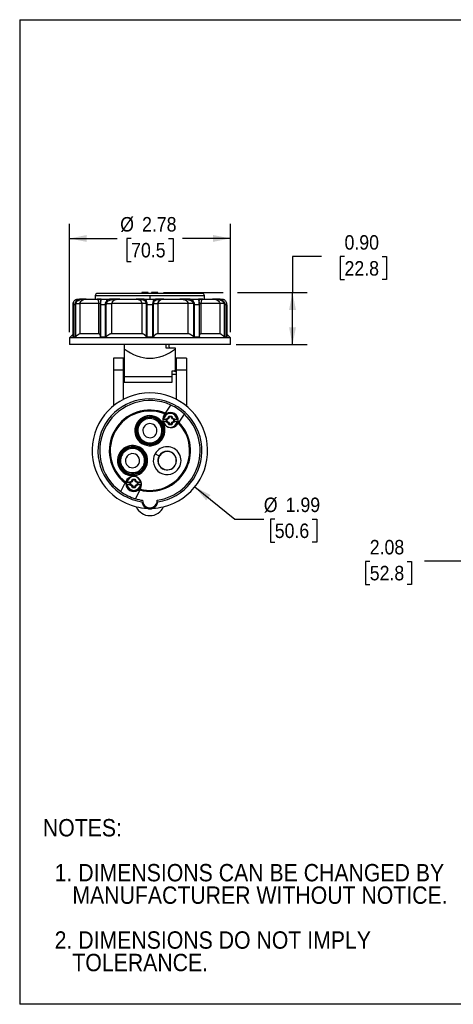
# Model space of a CAD drawing. Header units: inches. Extents: x 0 to 22, y 0 to 17.
# Tile 1 of 8: x 0 to 7.5, y 0 to 17. Entities that reach past the tile are written whole.
import ezdxf

# ---------------------------------------------------------------- set-up
doc = ezdxf.new("R2010")
doc.units = ezdxf.units.IN
doc.header["$LTSCALE"] = 2
doc.header["$MEASUREMENT"] = 0
doc.linetypes.add('SLD-Solid', pattern=[0])
doc.layers.add('DIMENSIONS', color=140, linetype='SLD-Solid', lineweight=25)
doc.layers.add('TEXT', color=140, linetype='SLD-Solid', lineweight=25)
doc.layers.add('SLD-DEFPOINTS', color=7, linetype='Continuous')
doc.styles.add('SLDTEXTSTYLE0', font='GOTHIC.TTF', dxfattribs={"width": 0.913})
doc.dimstyles.new('SLDDIMSTYLE0', dxfattribs={"dimtxt": 0.25, "dimasz": 0.3, "dimexe": 0, "dimexo": 0.0625, "dimgap": 0.0625, "dimtad": 0, "dimtih": 1, "dimtoh": 1, "dimrnd": 1e-09, "dimzin": 12, "dimdsep": 46, "dimtxsty": 'SLDTEXTSTYLE0', "dimsah": 1, "dimcen": 0.09, "dimadec": 0, "dimazin": 3, "dimtfac": 1, "dimtofl": 0, "dimtmove": 0, "dimatfit": 3, "dimfxl": 0, "dimfrac": 2, "dimtolj": 1, "dimtzin": 12, "dimarcsym": 0})
doc.dimstyles.new('SLDDIMSTYLE1', dxfattribs={"dimtxt": 0.25, "dimasz": 0.3, "dimexe": 0, "dimexo": 0.0625, "dimgap": 0.0625, "dimtad": 0, "dimtih": 1, "dimtoh": 1, "dimrnd": 1e-09, "dimzin": 12, "dimdsep": 46, "dimtxsty": 'SLDTEXTSTYLE0', "dimsah": 1, "dimcen": 0, "dimadec": 0, "dimazin": 3, "dimtfac": 1, "dimtofl": 0, "dimtmove": 0, "dimatfit": 3, "dimfxl": 0, "dimfrac": 2, "dimtolj": 1, "dimtzin": 12, "dimarcsym": 0})
doc.dimstyles.new('SLDDIMSTYLE2', dxfattribs={"dimtxt": 0.25, "dimasz": 0.3, "dimexe": 0, "dimexo": 0.0625, "dimgap": 0.0625, "dimtad": 0, "dimtih": 1, "dimtoh": 1, "dimrnd": 1e-09, "dimzin": 0, "dimdsep": 46, "dimtxsty": 'SLDTEXTSTYLE0', "dimsah": 1, "dimcen": 0.09, "dimadec": 0, "dimazin": 0, "dimtfac": 1, "dimtofl": 0, "dimtmove": 0, "dimatfit": 3, "dimfxl": 0, "dimfrac": 2, "dimtolj": 1, "dimtzin": 12, "dimarcsym": 0})

# ---------------------------------------------------------------- blocks, each defined once
blk = doc.blocks.new('Block2')
at = {"color": 7, "linetype": 'SLD-Solid', "lineweight": 18}
for p, q in [((22, 17), (0, 17)), ((0, 0), (0, 17)), ((22, 0), (0, 0))]:
    blk.add_line(p, q, dxfattribs=at)
blk = doc.blocks.new('SW_NOTE_0_3')
at = {"layer": 'TEXT', "color": 0, "char_height": 0.3, "attachment_point": 1, "style": 'SLDTEXTSTYLE0'}
for s, insert in [('NOTES:', (0, 0.383)), ('  1. DIMENSIONS CAN BE CHANGED BY     ', (0, -0.393)), ('     MANUFACTURER WITHOUT NOTICE.', (0, -0.781)), ('  2. DIMENSIONS DO NOT IMPLY ', (0, -1.556)), ('     TOLERANCE.', (0, -1.944))]:
    blk.add_mtext(s, dxfattribs=dict(at, insert=insert))
blk = doc.blocks.new('_D')
at = {"layer": 'DIMENSIONS'}
for p, q in [((0.857, 11.608), (0.857, 13.473)), ((3.632, 11.608), (3.632, 13.473)), ((0.857, 13.223), (1.682, 13.223)), ((1.921, 13.223), (1.845, 13.223)), ((1.845, 13.223), (1.845, 12.826)), ((2.568, 13.223), (2.644, 13.223)), ((2.644, 13.223), (2.644, 12.826)), ((3.632, 13.223), (2.807, 13.223)), ((1.845, 12.826), (1.921, 12.826)), ((2.644, 12.826), (2.568, 12.826))]:
    blk.add_line(p, q, dxfattribs=at)
for points in [[(0.857, 13.223), (1.157, 13.163), (1.157, 13.283)], [(3.632, 13.223), (3.332, 13.283), (3.332, 13.163)]]:
    blk.add_solid(points, dxfattribs=at)
at = {"layer": 'DIMENSIONS', "char_height": 0.25, "attachment_point": 1, "style": 'SLDTEXTSTYLE0'}
for s, insert in [('%%c', (1.733, 13.593)), ('2.78', (2.11, 13.593)), ('70.5', (1.921, 13.146))]:
    blk.add_mtext(s, dxfattribs=dict(at, insert=insert))
blk = doc.blocks.new('_D_1')
at = {"layer": 'DIMENSIONS'}
for p, q in [((3.02, 8.934), (3.709, 8.379)), ((3.709, 8.379), (4.209, 8.379)), ((4.398, 8.379), (4.322, 8.379)), ((4.322, 8.379), (4.322, 7.982)), ((5.044, 8.379), (5.121, 8.379)), ((5.121, 8.379), (5.121, 7.982)), ((4.322, 7.982), (4.398, 7.982)), ((5.121, 7.982), (5.044, 7.982))]:
    blk.add_line(p, q, dxfattribs=at)
blk.add_solid([(3.02, 8.934), (3.216, 8.699), (3.291, 8.793)], dxfattribs=at)
at = {"layer": 'DIMENSIONS', "char_height": 0.25, "attachment_point": 1, "style": 'SLDTEXTSTYLE0'}
for s, insert in [('%%c', (4.209, 8.749)), ('1.99', (4.586, 8.749)), ('50.6', (4.398, 8.301))]:
    blk.add_mtext(s, dxfattribs=dict(at, insert=insert))
blk = doc.blocks.new('_D_2')
at = {"layer": 'DIMENSIONS'}
for p, q in [((5.204, 12.912), (4.704, 12.912)), ((4.704, 12.912), (4.704, 12.288)), ((5.601, 12.91), (5.525, 12.91)), ((5.525, 12.91), (5.525, 12.513)), ((6.248, 12.91), (6.324, 12.91)), ((6.324, 12.91), (6.324, 12.513)), ((5.525, 12.513), (5.601, 12.513)), ((6.324, 12.513), (6.248, 12.513)), ((2.482, 12.288), (3.507, 12.288)), ((3.757, 12.288), (4.954, 12.288)), ((4.704, 11.39), (4.704, 12.288)), ((3.732, 11.39), (4.954, 11.39))]:
    blk.add_line(p, q, dxfattribs=at)
for points in [[(4.704, 12.288), (4.644, 11.988), (4.764, 11.988)], [(4.704, 11.39), (4.764, 11.69), (4.644, 11.69)]]:
    blk.add_solid(points, dxfattribs=at)
at = {"layer": 'DIMENSIONS', "char_height": 0.25, "attachment_point": 1, "style": 'SLDTEXTSTYLE0'}
for s, insert in [('0.90', (5.601, 13.28)), ('22.8', (5.601, 12.832))]:
    blk.add_mtext(s, dxfattribs=dict(at, insert=insert))
blk = doc.blocks.new('_D_5')
at = {"layer": 'DIMENSIONS'}
for p, q in [((7.619, 11.29), (7.619, 7.4)), ((9.696, 8.464), (9.696, 7.4)), ((6.036, 7.648), (5.96, 7.648)), ((5.96, 7.648), (5.96, 7.251)), ((6.682, 7.648), (6.758, 7.648)), ((6.758, 7.648), (6.758, 7.251)), ((7.619, 7.65), (6.978, 7.65)), ((9.696, 7.65), (7.619, 7.65)), ((5.96, 7.251), (6.036, 7.251)), ((6.758, 7.251), (6.682, 7.251))]:
    blk.add_line(p, q, dxfattribs=at)
for points in [[(7.619, 7.65), (7.919, 7.59), (7.919, 7.71)], [(9.696, 7.65), (9.396, 7.71), (9.396, 7.59)]]:
    blk.add_solid(points, dxfattribs=at)
at = {"layer": 'DIMENSIONS', "char_height": 0.25, "attachment_point": 1, "style": 'SLDTEXTSTYLE0'}
for s, insert in [('2.08', (6.036, 8.018)), ('52.8', (6.036, 7.57))]:
    blk.add_mtext(s, dxfattribs=dict(at, insert=insert))

msp = doc.modelspace()

# ---------------------------------------------------------------- linework, layer by layer
at = {"color": 7, "linetype": 'SLD-Solid'}
for p, q in [((0, 17), (0, 0)), ((0, 17), (22, 17)), ((22, 0), (0, 0))]:
    msp.add_line(p, q, dxfattribs=at)
for p, q in [((1.343, 12.276), (3.146, 12.276)), ((2.107, 12.288), (2.107, 12.276)), ((2.215, 12.288), (2.107, 12.288)), ((2.215, 12.276), (2.215, 12.288)), ((2.274, 12.288), (2.274, 12.276)), ((2.382, 12.288), (2.274, 12.288)), ((2.382, 12.276), (2.382, 12.288)), ((0.922, 12.103), (0.92, 12.079)), ((0.92, 12.079), (0.92, 11.518)), ((0.949, 12.079), (0.92, 12.079)), ((0.92, 11.518), (0.92, 12.079)), ((0.949, 12.079), (0.949, 11.518)), ((0.965, 11.528), (0.965, 12.079)), ((0.996, 12.177), (1.071, 12.177)), ((1.359, 12.099), (1.041, 12.099)), ((1.041, 11.577), (1.041, 12.099)), ((1.163, 12.177), (1.334, 12.177)), ((1.304, 12.236), (1.304, 12.177)), ((1.304, 12.236), (2.245, 12.236)), ((1.334, 12.177), (1.339, 12.174)), ((1.344, 12.177), (1.339, 12.176)), ((1.359, 12.099), (1.359, 11.577)), ((1.39, 12.1), (1.39, 12.079)), ((1.39, 12.079), (1.39, 11.525)), ((1.473, 12.079), (1.397, 12.079)), ((1.397, 11.518), (1.397, 12.079)), ((1.398, 12.177), (1.594, 12.177)), ((1.473, 12.079), (1.473, 11.518)), ((1.493, 11.528), (1.493, 12.079)), ((1.589, 11.577), (1.589, 12.099)), ((2.103, 12.099), (1.589, 12.099)), ((1.726, 12.177), (2.002, 12.177)), ((2.103, 12.099), (2.103, 11.577)), ((2.123, 12.177), (2.366, 12.177)), ((2.181, 12.079), (2.181, 11.528)), ((2.198, 11.518), (2.198, 12.079)), ((2.292, 12.079), (2.198, 12.079)), ((2.245, 12.236), (2.245, 12.177)), ((2.245, 12.236), (3.186, 12.236)), ((2.292, 12.079), (2.292, 11.518)), ((2.309, 11.528), (2.309, 12.079)), ((2.387, 11.577), (2.387, 12.099)), ((2.9, 12.099), (2.387, 12.099)), ((2.487, 12.177), (2.763, 12.177)), ((2.895, 12.177), (3.092, 12.177)), ((2.9, 12.099), (2.9, 11.577)), ((2.996, 12.079), (2.996, 11.528)), ((3.092, 12.079), (3.016, 12.079)), ((3.016, 11.518), (3.016, 12.079)), ((3.092, 12.079), (3.092, 11.518)), ((3.1, 12.079), (3.099, 12.1)), ((3.1, 11.525), (3.1, 12.079)), ((3.13, 11.577), (3.13, 12.099)), ((3.448, 12.099), (3.13, 12.099)), ((3.15, 12.176), (3.145, 12.177)), ((3.15, 12.174), (3.156, 12.177)), ((3.156, 12.177), (3.326, 12.177)), ((3.186, 12.177), (3.186, 12.236)), ((3.418, 12.177), (3.494, 12.177)), ((3.448, 12.099), (3.448, 11.577)), ((3.524, 12.079), (3.524, 11.528)), ((3.569, 12.079), (3.54, 12.079)), ((3.54, 11.518), (3.54, 12.079)), ((3.569, 12.079), (3.567, 12.102)), ((3.569, 12.079), (3.569, 11.518)), ((3.57, 11.518), (3.57, 12.079)), ((0.92, 11.571), (0.857, 11.508)), ((1.359, 11.577), (1.041, 11.577)), ((2.103, 11.577), (1.589, 11.577)), ((2.9, 11.577), (2.387, 11.577)), ((3.448, 11.577), (3.13, 11.577)), ((3.632, 11.508), (3.57, 11.571)), ((0.857, 11.508), (0.857, 11.39)), ((3.632, 11.508), (0.857, 11.508)), ((0.92, 11.519), (0.92, 11.518)), ((0.949, 11.518), (0.92, 11.518)), ((1.473, 11.518), (1.397, 11.518)), ((2.292, 11.518), (2.198, 11.518)), ((3.092, 11.518), (3.016, 11.518)), ((3.569, 11.518), (3.54, 11.518)), ((3.632, 11.39), (3.632, 11.508)), ((3.632, 11.39), (0.857, 11.39)), ((1.802, 11.39), (1.802, 11.319)), ((1.802, 11.319), (1.802, 10.842)), ((2.525, 11.331), (2.525, 11.39)), ((2.688, 11.331), (2.525, 11.331)), ((2.573, 11.39), (2.573, 11.37)), ((2.573, 11.37), (2.579, 11.331)), ((2.688, 11.319), (2.688, 11.331)), ((2.688, 10.919), (2.688, 11.319)), ((1.792, 11.154), (1.615, 11.154)), ((1.615, 11.154), (1.615, 10.957)), ((1.792, 10.957), (1.792, 11.154)), ((2.875, 11.154), (2.697, 11.154)), ((2.697, 11.154), (2.697, 10.957)), ((2.875, 11.154), (2.875, 10.957)), ((1.615, 10.957), (1.792, 10.957)), ((1.615, 10.957), (1.615, 10.331)), ((1.802, 11.036), (1.792, 11.036)), ((1.792, 10.446), (1.792, 10.957)), ((2.628, 10.936), (2.656, 10.936)), ((2.628, 10.842), (2.628, 10.936)), ((2.688, 10.919), (2.656, 10.936)), ((2.697, 11.036), (2.688, 11.036)), ((2.697, 10.957), (2.875, 10.957)), ((2.697, 10.957), (2.697, 10.446)), ((2.875, 10.957), (2.875, 10.331)), ((1.792, 10.878), (1.802, 10.878)), ((1.802, 10.842), (2.628, 10.842)), ((1.802, 10.842), (1.802, 10.74)), ((1.802, 10.74), (2.628, 10.74)), ((2.628, 10.878), (2.697, 10.878)), ((2.628, 10.74), (2.628, 10.842)), ((2.506, 10.196), (2.513, 10.207)), ((2.513, 10.207), (2.607, 10.346)), ((2.479, 10.101), (2.522, 10.101)), ((2.522, 10.062), (2.479, 10.062)), ((2.492, 10.176), (2.504, 10.193)), ((2.504, 10.193), (2.506, 10.196)), ((2.522, 10.105), (2.557, 10.122)), ((2.522, 10.101), (2.522, 10.105)), ((2.522, 10.105), (2.528, 10.101)), ((2.528, 10.101), (2.522, 10.101)), ((2.522, 10.058), (2.522, 10.062)), ((2.522, 10.058), (2.528, 10.062)), ((2.522, 10.062), (2.528, 10.062)), ((2.557, 10.041), (2.522, 10.058)), ((2.533, 10.101), (2.528, 10.101)), ((2.528, 10.062), (2.533, 10.062)), ((2.53, 10.1), (2.533, 10.101)), ((2.53, 10.1), (2.537, 10.096)), ((2.53, 10.063), (2.53, 10.1)), ((2.53, 10.063), (2.537, 10.067)), ((2.533, 10.062), (2.53, 10.063)), ((2.568, 10.11), (2.537, 10.096)), ((2.537, 10.096), (2.537, 10.067)), ((2.537, 10.067), (2.568, 10.053)), ((2.557, 10.122), (2.573, 10.157)), ((2.557, 10.122), (2.568, 10.11)), ((2.557, 10.041), (2.568, 10.053)), ((2.573, 10.006), (2.557, 10.041)), ((2.583, 10.142), (2.568, 10.11)), ((2.568, 10.053), (2.583, 10.021)), ((2.573, 10.157), (2.621, 10.157)), ((2.573, 10.157), (2.583, 10.142)), ((2.611, 10.142), (2.583, 10.142)), ((2.621, 10.157), (2.611, 10.142)), ((2.626, 10.11), (2.611, 10.142)), ((2.611, 10.021), (2.626, 10.053)), ((2.621, 10.157), (2.637, 10.122)), ((2.637, 10.041), (2.621, 10.006)), ((2.637, 10.122), (2.626, 10.11)), ((2.657, 10.096), (2.626, 10.11)), ((2.626, 10.053), (2.657, 10.067)), ((2.637, 10.041), (2.626, 10.053)), ((2.637, 10.122), (2.672, 10.105)), ((2.672, 10.058), (2.637, 10.041)), ((2.663, 10.1), (2.657, 10.096)), ((2.657, 10.067), (2.657, 10.096)), ((2.663, 10.063), (2.657, 10.067)), ((2.661, 10.101), (2.663, 10.1)), ((2.666, 10.101), (2.661, 10.101)), ((2.663, 10.063), (2.661, 10.062)), ((2.661, 10.062), (2.666, 10.062)), ((2.663, 10.1), (2.663, 10.063)), ((2.672, 10.105), (2.666, 10.101)), ((2.672, 10.101), (2.666, 10.101)), ((2.672, 10.058), (2.666, 10.062)), ((2.666, 10.062), (2.672, 10.062)), ((2.672, 10.105), (2.672, 10.101)), ((2.672, 10.101), (2.714, 10.101)), ((2.714, 10.062), (2.672, 10.062)), ((2.672, 10.062), (2.672, 10.058)), ((2.735, 10.037), (2.724, 10.02)), ((2.726, 10.101), (2.73, 10.101)), ((2.73, 10.062), (2.726, 10.062)), ((2.737, 10.04), (2.735, 10.037)), ((2.744, 10.05), (2.737, 10.04)), ((2.838, 10.19), (2.744, 10.05)), ((2.573, 10.006), (2.583, 10.021)), ((2.621, 10.006), (2.573, 10.006)), ((2.583, 10.021), (2.611, 10.021)), ((2.621, 10.006), (2.611, 10.021)), ((2.049, 9.764), (2.059, 9.771)), ((2.425, 9.8), (2.442, 9.79)), ((2.47, 9.774), (2.453, 9.784)), ((2.335, 9.507), (2.403, 9.468)), ((2.127, 9.283), (2.144, 9.273)), ((2.165, 9.288), (2.154, 9.293)), ((2.171, 9.257), (2.154, 9.267)), ((2.683, 9.306), (2.68, 9.308)), ((1.818, 9.003), (1.823, 9.015)), ((1.823, 9.015), (1.825, 9.018)), ((1.825, 9.018), (1.834, 9.037)), ((1.836, 9.013), (1.839, 9.013)), ((1.851, 9.013), (1.893, 9.013)), ((1.893, 9.017), (1.928, 9.033)), ((1.893, 9.013), (1.893, 9.017)), ((1.893, 9.017), (1.9, 9.013)), ((1.9, 9.013), (1.893, 9.013)), ((1.905, 9.013), (1.9, 9.013)), ((1.902, 9.011), (1.905, 9.013)), ((1.902, 9.011), (1.908, 9.007)), ((1.902, 8.975), (1.902, 9.011)), ((1.94, 9.022), (1.908, 9.007)), ((1.928, 9.033), (1.945, 9.068)), ((1.928, 9.033), (1.94, 9.022)), ((1.954, 9.053), (1.94, 9.022)), ((1.945, 9.068), (1.992, 9.068)), ((1.945, 9.068), (1.954, 9.053)), ((1.983, 9.053), (1.954, 9.053)), ((1.992, 9.068), (1.983, 9.053)), ((1.997, 9.022), (1.983, 9.053)), ((1.992, 9.068), (2.009, 9.033)), ((2.009, 9.033), (1.997, 9.022)), ((2.029, 9.007), (1.997, 9.022)), ((2.009, 9.033), (2.044, 9.017)), ((2.035, 9.011), (2.029, 9.007)), ((2.032, 9.013), (2.035, 9.011)), ((2.037, 9.013), (2.032, 9.013)), ((2.035, 9.011), (2.035, 8.975)), ((2.044, 9.017), (2.037, 9.013)), ((2.044, 9.013), (2.037, 9.013)), ((2.044, 9.017), (2.044, 9.013)), ((2.044, 9.013), (2.086, 9.013)), ((1.744, 8.852), (1.818, 9.003)), ((1.839, 8.973), (1.836, 8.973)), ((1.893, 8.973), (1.851, 8.973)), ((1.893, 8.969), (1.893, 8.973)), ((1.893, 8.969), (1.9, 8.973)), ((1.893, 8.973), (1.9, 8.973)), ((1.928, 8.953), (1.893, 8.969)), ((1.9, 8.973), (1.905, 8.973)), ((1.902, 8.975), (1.908, 8.979)), ((1.905, 8.973), (1.902, 8.975)), ((1.908, 9.007), (1.908, 8.979)), ((1.908, 8.979), (1.94, 8.964)), ((1.928, 8.953), (1.94, 8.964)), ((1.945, 8.918), (1.928, 8.953)), ((1.94, 8.964), (1.954, 8.933)), ((1.945, 8.918), (1.954, 8.933)), ((1.992, 8.918), (1.945, 8.918)), ((1.954, 8.933), (1.983, 8.933)), ((1.968, 8.855), (1.968, 8.862)), ((1.983, 8.933), (1.997, 8.964)), ((1.992, 8.918), (1.983, 8.933)), ((2.009, 8.953), (1.992, 8.918)), ((2.069, 8.881), (1.996, 8.73)), ((1.997, 8.964), (2.029, 8.979)), ((2.009, 8.953), (1.997, 8.964)), ((2.044, 8.969), (2.009, 8.953)), ((2.029, 8.979), (2.029, 9.007)), ((2.035, 8.975), (2.029, 8.979)), ((2.035, 8.975), (2.032, 8.973)), ((2.032, 8.973), (2.037, 8.973)), ((2.044, 8.969), (2.037, 8.973)), ((2.037, 8.973), (2.044, 8.973)), ((2.086, 8.973), (2.044, 8.973)), ((2.044, 8.973), (2.044, 8.969)), ((2.075, 8.892), (2.069, 8.881)), ((2.076, 8.895), (2.075, 8.892)), ((2.085, 8.914), (2.076, 8.895)), ((2.101, 8.973), (2.098, 8.973))]:
    msp.add_line(p, q)
for centre, radius, start, end in [((1.343, 12.236), 0.0394, 90, 180), ((3.146, 12.236), 0.0394, 0, 90), ((2.245, 9.559), 0.996, 283.6321, 256.3679), ((2.245, 9.559), 0.896, 278.7631, 261.2369), ((2.245, 9.559), 0.866, 65.2861, 234.7139), ((2.245, 9.559), 0.701, 67.5041, 232.4959), ((2.245, 9.559), 0.685, 67.7723, 232.2277), ((2.597, 10.081), 0.131, 8.6547, 169.2557), ((2.597, 10.081), 0.119, 9.5176, 170.4824), ((2.597, 10.081), 0.138, 90, 147.6782), ((2.597, 10.081), 0.138, 324.3218, 90), ((2.245, 9.559), 0.866, 46.7139, 65.2861), ((2.245, 9.904), 0.26, 35.6447, 330), ((2.245, 9.904), 0.24, 35.6447, 215.6447), ((2.245, 9.904), 0.228, 35.6447, 215.6447), ((2.245, 9.904), 0.208, 35.6447, 330), ((2.245, 9.559), 0.701, 255.5041, 44.4959), ((2.245, 9.559), 0.685, 255.7723, 44.2277), ((2.245, 9.559), 0.866, 278.3563, 46.7139), ((2.245, 9.904), 0.228, 330, 35.6447), ((2.245, 9.904), 0.24, 330, 35.6447), ((2.245, 9.904), 0.26, 330, 35.6447), ((2.608, 10.098), 0.14, 146, 326), ((2.597, 10.081), 0.119, 189.5176, 350.4824), ((2.597, 10.081), 0.131, 302.7443, 351.3453), ((2.597, 10.081), 0.134, 351.5638, 8.4362), ((2.245, 9.904), 0.122, 35.6447, 215.6447), ((2.245, 9.904), 0.122, 215.6447, 35.6447), ((2.245, 9.904), 0.208, 330, 35.6447), ((2.245, 9.904), 0.24, 215.6447, 330), ((2.245, 9.904), 0.228, 215.6447, 330), ((1.946, 9.387), 0.26, 330, 155.6447), ((1.946, 9.387), 0.24, 335.6447, 155.6447), ((1.946, 9.387), 0.228, 335.6447, 155.6447), ((1.946, 9.387), 0.208, 330, 155.6447), ((2.543, 9.387), 0.24, 330, 150), ((2.543, 9.387), 0.158, 330, 180), ((2.543, 9.387), 0.161, 330, 150), ((1.946, 9.387), 0.26, 155.6447, 330), ((1.946, 9.387), 0.24, 155.6447, 330), ((1.946, 9.387), 0.228, 155.6447, 330), ((1.946, 9.387), 0.208, 155.6447, 330), ((1.946, 9.387), 0.122, 155.6447, 335.6447), ((1.946, 9.387), 0.122, 335.6447, 155.6447), ((2.543, 9.387), 0.24, 150, 330), ((2.543, 9.387), 0.161, 150, 330), ((2.543, 9.387), 0.158, 180, 330), ((1.946, 9.387), 0.228, 330, 335.6447), ((1.946, 9.387), 0.24, 330, 335.6447), ((1.968, 8.993), 0.138, 152.3218, 270), ((1.96, 8.975), 0.14, 334, 154), ((1.968, 8.993), 0.134, 171.5638, 188.4362), ((1.968, 8.993), 0.131, 130.7443, 171.3453), ((1.968, 8.993), 0.119, 9.5176, 170.4824), ((2.245, 9.559), 0.866, 234.7139, 253.2861), ((1.968, 8.993), 0.131, 188.6547, 270), ((1.968, 8.993), 0.119, 189.5176, 350.4824), ((1.968, 8.993), 0.131, 270, 351.3453), ((1.968, 8.993), 0.138, 270, 335.6782), ((2.245, 9.559), 0.866, 253.2861, 261.6437), ((2.245, 8.697), 0.126, 177.6079, 2.3921), ((2.245, 9.559), 0.996, 256.3679, 267.1675), ((2.245, 8.693), 0.256, 203.4558, 336.5442), ((2.245, 8.693), 0.138, 249.0713, 290.9287), ((2.245, 9.559), 0.996, 272.8325, 283.6321)]:
    msp.add_arc(centre, radius, start, end)
msp.add_ellipse((2.245, 12.785), major_axis=(0, 1.629), ratio=0.624869, start_param=2.691329, end_param=3.591856)
for points, knots in [([(0.92, 12.079), (0.92, 12.079), (0.919, 12.079), (0.92, 12.079), (0.92, 12.079)], [0, 0, 0, 0, 0.023314, 1, 1, 1, 1]), ([(0.922, 12.103), (0.922, 12.103), (0.922, 12.103), (0.922, 12.103), (0.923, 12.103)], [0, 0, 0, 0, 0.017167, 1, 1, 1, 1]), ([(0.923, 12.103), (0.926, 12.119), (0.939, 12.147), (0.971, 12.175), (0.989, 12.177), (0.996, 12.177)], [-3.433497, -3.433497, -3.433497, -3.433497, -2.452498, -1.471499, 0, 0, 0, 0]), ([(0.949, 12.079), (0.95, 12.079), (0.954, 12.079), (0.961, 12.079), (0.965, 12.079)], [0, 0, 0, 0, 0.428571, 1, 1, 1, 1]), ([(1.071, 12.177), (1.054, 12.177), (1.021, 12.175), (0.974, 12.147), (0.957, 12.119), (0.953, 12.103)], [0, 0, 0, 0, 1.471499, 2.452498, 3.433497, 3.433497, 3.433497, 3.433497]), ([(0.953, 12.103), (0.954, 12.103), (0.958, 12.101), (0.965, 12.099), (0.968, 12.099)], [0, 0, 0, 0, 0.571429, 1, 1, 1, 1]), ([(0.968, 12.099), (0.971, 12.111), (0.983, 12.134), (1.018, 12.159), (1.045, 12.165), (1.06, 12.168)], [0, 0, 0, 0, 0.980999, 1.961998, 3.433497, 3.433497, 3.433497, 3.433497]), ([(0.968, 12.099), (0.986, 12.099), (1.016, 12.099), (1.036, 12.099), (1.041, 12.099)], [0, 0, 0, 0, 0.5491585, 0.9610274, 0.9610274, 0.9610274, 0.9610274]), ([(1.041, 12.099), (1.041, 12.112), (1.051, 12.138), (1.094, 12.169), (1.136, 12.177), (1.163, 12.177)], [-7.772723, -7.772723, -7.772723, -7.772723, -5.551945, -3.331167, 0, 0, 0, 0]), ([(1.06, 12.168), (1.094, 12.173), (1.128, 12.177), (1.163, 12.177), (1.163, 12.177), (1.163, 12.177)], [-0.004837, -0.004837, -0.004837, -0.004837, 3.391203, 3.391203, 3.39604, 3.39604, 3.39604, 3.39604]), ([(1.06, 12.168), (1.061, 12.17), (1.064, 12.175), (1.068, 12.177), (1.071, 12.177)], [0, 0, 0, 0, 0.428571, 1, 1, 1, 1]), ([(1.145, 12.177), (1.135, 12.177), (1.111, 12.177), (1.085, 12.177), (1.071, 12.177)], [0, 0, 0, 0, 0.451257, 1, 1, 1, 1]), ([(1.334, 12.177), (1.334, 12.177), (1.334, 12.177), (1.35, 12.177), (1.369, 12.173), (1.382, 12.168)], [-3.401708, -3.401708, -3.401708, -3.401708, -3.396039, -3.396039, 0, 0, 0, 0]), ([(1.339, 12.174), (1.341, 12.174), (1.345, 12.172), (1.351, 12.161), (1.355, 12.146), (1.357, 12.131), (1.359, 12.115), (1.359, 12.104), (1.359, 12.099)], [0, 0, 0, 0, 0.175776, 0.474726, 0.628619, 0.764444, 0.88624, 1, 1, 1, 1]), ([(1.391, 12.099), (1.391, 12.099), (1.391, 12.099), (1.386, 12.099), (1.376, 12.099), (1.365, 12.099), (1.359, 12.099)], [0, 0, 0, 0, 0.059849, 0.373233, 0.686616, 1, 1, 1, 1]), ([(1.382, 12.168), (1.385, 12.166), (1.39, 12.162), (1.393, 12.155), (1.392, 12.146), (1.392, 12.144)], [0, 0, 0, 0, 0.447296, 0.8938756, 1, 1, 1, 1]), ([(1.392, 12.144), (1.392, 12.139), (1.392, 12.131), (1.391, 12.114), (1.39, 12.104), (1.39, 12.099)], [0, 0, 0, 0, 0.427645, 0.713016, 1, 1, 1, 1]), ([(1.39, 12.099), (1.39, 12.099), (1.39, 12.1), (1.39, 12.1), (1.391, 12.1)], [0, 0, 0, 0, 0.7816501, 1, 1, 1, 1]), ([(1.39, 12.079), (1.39, 12.079), (1.39, 12.079), (1.39, 12.079), (1.39, 12.079)], [0, 0, 0, 0, 0.530865, 1, 1, 1, 1]), ([(1.39, 12.079), (1.39, 12.079), (1.391, 12.079), (1.393, 12.079), (1.396, 12.079), (1.397, 12.079)], [0, 0, 0, 0, 0.256674, 0.628337, 1, 1, 1, 1]), ([(1.391, 12.1), (1.391, 12.101), (1.391, 12.102), (1.394, 12.103), (1.397, 12.103), (1.398, 12.103)], [0, 0, 0, 0, 0.264859, 0.632298, 1, 1, 1, 1]), ([(1.398, 12.103), (1.399, 12.119), (1.403, 12.147), (1.408, 12.175), (1.403, 12.177), (1.398, 12.177)], [-3.433497, -3.433497, -3.433497, -3.433497, -2.452498, -1.471499, 0, 0, 0, 0]), ([(1.473, 12.079), (1.476, 12.079), (1.483, 12.079), (1.49, 12.079), (1.493, 12.079)], [0, 0, 0, 0, 0.428571, 1, 1, 1, 1]), ([(1.594, 12.177), (1.574, 12.177), (1.538, 12.175), (1.495, 12.147), (1.48, 12.119), (1.476, 12.103)], [0, 0, 0, 0, 1.471499, 2.452498, 3.433497, 3.433497, 3.433497, 3.433497]), ([(1.476, 12.103), (1.479, 12.103), (1.486, 12.101), (1.493, 12.099), (1.496, 12.099)], [0, 0, 0, 0, 0.571429, 1, 1, 1, 1]), ([(1.496, 12.099), (1.498, 12.111), (1.51, 12.134), (1.544, 12.159), (1.575, 12.165), (1.593, 12.168)], [0, 0, 0, 0, 0.980999, 1.961998, 3.433497, 3.433497, 3.433497, 3.433497]), ([(1.496, 12.099), (1.512, 12.099), (1.545, 12.099), (1.577, 12.099), (1.589, 12.099)], [0, 0, 0, 0, 0.5491585, 0.9610274, 0.9610274, 0.9610274, 0.9610274]), ([(1.589, 12.099), (1.589, 12.112), (1.599, 12.138), (1.647, 12.169), (1.696, 12.177), (1.726, 12.177)], [-7.772316, -7.772316, -7.772316, -7.772316, -5.551654, -3.330992, 0, 0, 0, 0]), ([(1.593, 12.168), (1.593, 12.17), (1.594, 12.175), (1.594, 12.177), (1.594, 12.177)], [0, 0, 0, 0, 0.428571, 1, 1, 1, 1]), ([(1.593, 12.168), (1.635, 12.173), (1.681, 12.177), (1.726, 12.177), (1.726, 12.177), (1.726, 12.177)], [-0.002233, -0.002233, -0.002233, -0.002233, 3.393807, 3.393807, 3.39604, 3.39604, 3.39604, 3.39604]), ([(1.726, 12.177), (1.726, 12.177), (1.726, 12.177), (1.726, 12.177), (1.726, 12.177), (1.726, 12.177), (1.725, 12.177), (1.725, 12.177), (1.725, 12.177), (1.723, 12.177), (1.721, 12.177), (1.716, 12.177), (1.707, 12.177), (1.688, 12.177), (1.649, 12.177), (1.617, 12.177), (1.594, 12.177)], [0, 0, 0, 0, 0.000488, 0.000488, 0.000977, 0.000977, 0.001953, 0.003906, 0.007812, 0.015625, 0.03125, 0.0625, 0.125, 0.25, 0.5, 1, 1, 1, 1]), ([(2.002, 12.177), (2.002, 12.177), (2.002, 12.177), (2.04, 12.178), (2.08, 12.173), (2.114, 12.168)], [-3.401741, -3.401741, -3.401741, -3.401741, -3.39604, -3.39604, 0, 0, 0, 0]), ([(2.002, 12.177), (2.032, 12.177), (2.067, 12.167), (2.097, 12.131), (2.103, 12.112), (2.103, 12.099)], [18.502111, 18.502111, 18.502111, 18.502111, 22.943805, 24.054229, 26.275076, 26.275076, 26.275076, 26.275076]), ([(2.123, 12.177), (2.101, 12.177), (2.069, 12.177), (2.03, 12.177), (2.015, 12.177), (2.009, 12.177)], [0, 0, 0, 0, 0.593065, 0.854619, 1, 1, 1, 1]), ([(2.18, 12.099), (2.172, 12.099), (2.161, 12.099), (2.134, 12.099), (2.119, 12.099), (2.103, 12.099)], [0, 0, 0, 0, 0.5, 0.5, 1, 1, 1, 1]), ([(2.114, 12.168), (2.129, 12.165), (2.151, 12.159), (2.172, 12.134), (2.178, 12.111), (2.18, 12.099)], [-3.433497, -3.433497, -3.433497, -3.433497, -1.961998, -0.980999, 0, 0, 0, 0]), ([(2.196, 12.103), (2.195, 12.119), (2.188, 12.147), (2.164, 12.175), (2.139, 12.177), (2.123, 12.177)], [-3.433497, -3.433497, -3.433497, -3.433497, -2.452498, -1.471499, 0, 0, 0, 0]), ([(2.18, 12.099), (2.181, 12.1), (2.186, 12.102), (2.193, 12.103), (2.196, 12.103)], [0, 0, 0, 0, 0.571429, 1, 1, 1, 1]), ([(2.181, 12.079), (2.182, 12.079), (2.188, 12.079), (2.195, 12.079), (2.198, 12.079)], [0, 0, 0, 0, 0.571429, 1, 1, 1, 1]), ([(2.292, 12.079), (2.295, 12.079), (2.302, 12.079), (2.307, 12.079), (2.309, 12.079)], [0, 0, 0, 0, 0.428571, 1, 1, 1, 1]), ([(2.366, 12.177), (2.35, 12.177), (2.325, 12.175), (2.301, 12.147), (2.295, 12.119), (2.293, 12.103)], [0, 0, 0, 0, 1.471499, 2.452498, 3.433497, 3.433497, 3.433497, 3.433497]), ([(2.293, 12.103), (2.297, 12.103), (2.304, 12.101), (2.308, 12.099), (2.31, 12.099)], [0, 0, 0, 0, 0.571429, 1, 1, 1, 1]), ([(2.31, 12.099), (2.311, 12.111), (2.317, 12.134), (2.338, 12.159), (2.36, 12.165), (2.375, 12.168)], [0, 0, 0, 0, 0.980999, 1.961998, 3.433497, 3.433497, 3.433497, 3.433497]), ([(2.31, 12.099), (2.318, 12.099), (2.341, 12.099), (2.373, 12.099), (2.387, 12.099)], [0, 0, 0, 0, 0.5491585, 0.9610274, 0.9610274, 0.9610274, 0.9610274]), ([(2.375, 12.168), (2.374, 12.17), (2.372, 12.175), (2.368, 12.177), (2.366, 12.177)], [0, 0, 0, 0, 0.428571, 1, 1, 1, 1]), ([(2.483, 12.177), (2.461, 12.177), (2.421, 12.177), (2.383, 12.177), (2.366, 12.177)], [0, 0, 0, 0, 0.543888, 1, 1, 1, 1]), ([(2.375, 12.168), (2.409, 12.173), (2.449, 12.177), (2.487, 12.177), (2.487, 12.177), (2.487, 12.177)], [-0.005173, -0.005173, -0.005173, -0.005173, 3.390868, 3.390868, 3.39604, 3.39604, 3.39604, 3.39604]), ([(2.387, 12.099), (2.387, 12.112), (2.394, 12.138), (2.429, 12.169), (2.465, 12.177), (2.487, 12.177)], [-7.772965, -7.772965, -7.772965, -7.772965, -5.552118, -3.331271, 0, 0, 0, 0]), ([(2.763, 12.177), (2.804, 12.177), (2.851, 12.167), (2.893, 12.131), (2.9, 12.112), (2.9, 12.099)], [19.889655, 19.889655, 19.889655, 19.889655, 24.330979, 25.441309, 27.661971, 27.661971, 27.661971, 27.661971]), ([(2.763, 12.177), (2.763, 12.177), (2.763, 12.177), (2.808, 12.177), (2.854, 12.173), (2.896, 12.168)], [-3.401696, -3.401696, -3.401696, -3.401696, -3.396039, -3.396039, 0, 0, 0, 0]), ([(3.013, 12.103), (3.009, 12.119), (2.995, 12.147), (2.951, 12.175), (2.915, 12.177), (2.895, 12.177)], [-3.433497, -3.433497, -3.433497, -3.433497, -2.452498, -1.471499, 0, 0, 0, 0]), ([(2.896, 12.168), (2.914, 12.165), (2.945, 12.159), (2.98, 12.134), (2.991, 12.111), (2.994, 12.099)], [-3.433497, -3.433497, -3.433497, -3.433497, -1.961998, -0.980999, 0, 0, 0, 0]), ([(2.994, 12.099), (2.979, 12.099), (2.963, 12.099), (2.931, 12.099), (2.915, 12.099), (2.9, 12.099)], [0, 0, 0, 0, 0.5, 0.5, 1, 1, 1, 1]), ([(2.994, 12.099), (2.997, 12.1), (3.004, 12.102), (3.011, 12.103), (3.013, 12.103)], [0, 0, 0, 0, 0.571429, 1, 1, 1, 1]), ([(2.996, 12.079), (2.999, 12.079), (3.007, 12.079), (3.014, 12.079), (3.016, 12.079)], [0, 0, 0, 0, 0.571429, 1, 1, 1, 1]), ([(3.092, 12.177), (3.086, 12.177), (3.081, 12.175), (3.086, 12.147), (3.09, 12.119), (3.091, 12.103)], [0, 0, 0, 0, 1.471499, 2.452498, 3.433497, 3.433497, 3.433497, 3.433497]), ([(3.091, 12.103), (3.094, 12.103), (3.099, 12.101), (3.099, 12.099), (3.099, 12.099)], [0, 0, 0, 0, 0.571429, 1, 1, 1, 1]), ([(3.107, 12.168), (3.106, 12.17), (3.102, 12.175), (3.095, 12.177), (3.092, 12.177)], [0, 0, 0, 0, 0.428571, 1, 1, 1, 1]), ([(3.156, 12.177), (3.156, 12.177), (3.156, 12.177), (3.156, 12.177), (3.155, 12.177), (3.155, 12.177), (3.155, 12.177), (3.154, 12.177), (3.153, 12.177), (3.151, 12.177), (3.146, 12.177), (3.136, 12.177), (3.116, 12.177), (3.1, 12.177), (3.092, 12.177)], [0, 0, 0, 0, 0.000977, 0.000977, 0.001953, 0.003906, 0.007812, 0.015625, 0.03125, 0.0625, 0.125, 0.25, 0.5, 1, 1, 1, 1]), ([(3.092, 12.079), (3.093, 12.079), (3.096, 12.079), (3.099, 12.079), (3.1, 12.079), (3.1, 12.079), (3.099, 12.079)], [0, 0, 0, 0, 0.298499, 0.596997, 0.895496, 1, 1, 1, 1]), ([(3.097, 12.147), (3.097, 12.148), (3.096, 12.156), (3.099, 12.162), (3.105, 12.166), (3.107, 12.168)], [0, 0, 0, 0, 0.0533987, 0.52632, 1, 1, 1, 1]), ([(3.099, 12.099), (3.099, 12.104), (3.098, 12.114), (3.097, 12.132), (3.097, 12.141), (3.097, 12.147)], [0, 0, 0, 0, 0.26846, 0.535411, 1, 1, 1, 1]), ([(3.105, 12.099), (3.108, 12.099), (3.114, 12.099), (3.124, 12.099), (3.13, 12.099)], [0, 0, 0, 0, 0.460642, 1, 1, 1, 1]), ([(3.107, 12.168), (3.12, 12.173), (3.139, 12.177), (3.156, 12.177), (3.156, 12.177), (3.156, 12.177)], [-0.00253, -0.00253, -0.00253, -0.00253, 3.39351, 3.39351, 3.39604, 3.39604, 3.39604, 3.39604]), ([(3.13, 12.099), (3.13, 12.104), (3.13, 12.115), (3.132, 12.131), (3.134, 12.146), (3.139, 12.161), (3.144, 12.172), (3.148, 12.174), (3.15, 12.174)], [0, 0, 0, 0, 0.1131638, 0.2343858, 0.3696219, 0.5228794, 0.8203484, 1, 1, 1, 1]), ([(3.326, 12.177), (3.353, 12.177), (3.395, 12.169), (3.438, 12.138), (3.448, 12.112), (3.448, 12.099)], [19.967591, 19.967591, 19.967591, 19.967591, 23.298758, 25.519536, 27.740314, 27.740314, 27.740314, 27.740314]), ([(3.326, 12.177), (3.326, 12.177), (3.326, 12.177), (3.361, 12.177), (3.395, 12.173), (3.429, 12.168)], [-3.40174, -3.40174, -3.40174, -3.40174, -3.396039, -3.396039, 0, 0, 0, 0]), ([(3.536, 12.103), (3.533, 12.115), (3.522, 12.137), (3.48, 12.173), (3.441, 12.177), (3.418, 12.177)], [-3.433497, -3.433497, -3.433497, -3.433497, -2.697748, -1.961998, 0, 0, 0, 0]), ([(3.429, 12.168), (3.449, 12.164), (3.48, 12.157), (3.511, 12.126), (3.519, 12.108), (3.522, 12.099)], [-3.433497, -3.433497, -3.433497, -3.433497, -1.471499, -0.735749, 0, 0, 0, 0]), ([(3.522, 12.099), (3.506, 12.099), (3.49, 12.099), (3.465, 12.099), (3.454, 12.099), (3.448, 12.099)], [0, 0, 0, 0, 0.5, 0.5, 1, 1, 1, 1]), ([(3.494, 12.177), (3.5, 12.177), (3.518, 12.175), (3.55, 12.147), (3.563, 12.119), (3.566, 12.103)], [0, 0, 0, 0, 1.471499, 2.452498, 3.433497, 3.433497, 3.433497, 3.433497]), ([(3.522, 12.099), (3.526, 12.1), (3.532, 12.102), (3.535, 12.103), (3.536, 12.103)], [0, 0, 0, 0, 0.571429, 1, 1, 1, 1]), ([(3.524, 12.079), (3.528, 12.079), (3.535, 12.079), (3.539, 12.079), (3.54, 12.079)], [0, 0, 0, 0, 0.571429, 1, 1, 1, 1]), ([(3.566, 12.103), (3.567, 12.103), (3.567, 12.103), (3.567, 12.102), (3.567, 12.102)], [0, 0, 0, 0, 0.670096, 1, 1, 1, 1]), ([(3.567, 12.102), (3.567, 12.102), (3.567, 12.103), (3.567, 12.103), (3.566, 12.103)], [0, 0, 0, 0, 0.329714, 1, 1, 1, 1]), ([(3.569, 12.079), (3.569, 12.079), (3.57, 12.079), (3.569, 12.079), (3.569, 12.079)], [0, 0, 0, 0, 0.668243, 1, 1, 1, 1]), ([(1.041, 11.577), (1.041, 11.577), (1.039, 11.577), (1.037, 11.576), (1.035, 11.576), (1.032, 11.575), (1.03, 11.574), (1.025, 11.572), (1.018, 11.568), (1.008, 11.562), (0.997, 11.554), (0.987, 11.546), (0.976, 11.538), (0.969, 11.531), (0.965, 11.528)], [0, 0, 0, 0, 0.040761, 0.081416, 0.122173, 0.163241, 0.204822, 0.247112, 0.370953, 0.500787, 0.621153, 0.747073, 0.871305, 1, 1, 1, 1]), ([(1.39, 11.553), (1.389, 11.556), (1.387, 11.564), (1.378, 11.574), (1.365, 11.576), (1.359, 11.577)], [0, 0, 0, 0, 0.217266, 0.614377, 1, 1, 1, 1]), ([(1.589, 11.577), (1.587, 11.577), (1.585, 11.577), (1.581, 11.576), (1.576, 11.576), (1.572, 11.575), (1.568, 11.574), (1.56, 11.572), (1.55, 11.568), (1.537, 11.562), (1.525, 11.554), (1.514, 11.546), (1.503, 11.538), (1.497, 11.531), (1.493, 11.528)], [0, 0, 0, 0, 0.040761, 0.081416, 0.122173, 0.163241, 0.204822, 0.247112, 0.370953, 0.500787, 0.621153, 0.747073, 0.871305, 1, 1, 1, 1]), ([(2.181, 11.528), (2.18, 11.53), (2.178, 11.533), (2.175, 11.538), (2.172, 11.542), (2.168, 11.548), (2.161, 11.554), (2.152, 11.562), (2.142, 11.568), (2.131, 11.573), (2.121, 11.575), (2.112, 11.577), (2.106, 11.577), (2.103, 11.577)], [0, 0, 0, 0, 0.064995, 0.128729, 0.191351, 0.253017, 0.378927, 0.499318, 0.629143, 0.753008, 0.836835, 0.918619, 1, 1, 1, 1]), ([(2.387, 11.577), (2.385, 11.577), (2.382, 11.577), (2.377, 11.576), (2.373, 11.576), (2.369, 11.575), (2.364, 11.574), (2.357, 11.572), (2.348, 11.568), (2.337, 11.562), (2.328, 11.554), (2.32, 11.546), (2.314, 11.538), (2.31, 11.531), (2.309, 11.528)], [0, 0, 0, 0, 0.040761, 0.081416, 0.122173, 0.163241, 0.204822, 0.247112, 0.370953, 0.500787, 0.621153, 0.747073, 0.871305, 1, 1, 1, 1]), ([(2.996, 11.528), (2.994, 11.53), (2.991, 11.533), (2.986, 11.538), (2.981, 11.542), (2.973, 11.548), (2.964, 11.554), (2.952, 11.562), (2.939, 11.568), (2.927, 11.573), (2.917, 11.575), (2.909, 11.577), (2.903, 11.577), (2.9, 11.577)], [0, 0, 0, 0, 0.064995, 0.128729, 0.191351, 0.253017, 0.378927, 0.499318, 0.629143, 0.753008, 0.836835, 0.918619, 1, 1, 1, 1]), ([(3.13, 11.577), (3.124, 11.576), (3.111, 11.574), (3.102, 11.564), (3.1, 11.556), (3.1, 11.553)], [0, 0, 0, 0, 0.3856235, 0.7827343, 1, 1, 1, 1]), ([(3.524, 11.528), (3.522, 11.53), (3.519, 11.533), (3.513, 11.538), (3.508, 11.542), (3.501, 11.548), (3.492, 11.554), (3.482, 11.562), (3.472, 11.568), (3.463, 11.573), (3.457, 11.575), (3.452, 11.577), (3.449, 11.577), (3.448, 11.577)], [0, 0, 0, 0, 0.064995, 0.128729, 0.191351, 0.253017, 0.378927, 0.499318, 0.629143, 0.753008, 0.836835, 0.918619, 1, 1, 1, 1]), ([(0.965, 11.528), (0.964, 11.528), (0.963, 11.526), (0.96, 11.524), (0.958, 11.523), (0.956, 11.521), (0.954, 11.52), (0.952, 11.519), (0.951, 11.518), (0.95, 11.518), (0.949, 11.518)], [0, 0, 0, 0, 0.133338, 0.260345, 0.382594, 0.501852, 0.631123, 0.754354, 0.878451, 1, 1, 1, 1]), ([(1.39, 11.525), (1.39, 11.525), (1.389, 11.523), (1.39, 11.521), (1.393, 11.518), (1.396, 11.518), (1.397, 11.518)], [0, 0, 0, 0, 0.107505, 0.390373, 0.707698, 1, 1, 1, 1]), ([(1.493, 11.528), (1.493, 11.528), (1.491, 11.526), (1.489, 11.524), (1.487, 11.523), (1.484, 11.521), (1.481, 11.52), (1.478, 11.519), (1.476, 11.518), (1.474, 11.518), (1.473, 11.518)], [0, 0, 0, 0, 0.133338, 0.260345, 0.382594, 0.501852, 0.631123, 0.754354, 0.878451, 1, 1, 1, 1]), ([(2.181, 11.528), (2.181, 11.527), (2.182, 11.526), (2.183, 11.524), (2.185, 11.522), (2.186, 11.521), (2.188, 11.52), (2.191, 11.519), (2.194, 11.518), (2.196, 11.518), (2.198, 11.518)], [0, 0, 0, 0, 0.140953, 0.271371, 0.391578, 0.501988, 0.541448, 0.703451, 0.855019, 1, 1, 1, 1]), ([(2.309, 11.528), (2.308, 11.528), (2.307, 11.526), (2.306, 11.524), (2.304, 11.523), (2.302, 11.521), (2.3, 11.52), (2.297, 11.519), (2.295, 11.518), (2.293, 11.518), (2.292, 11.518)], [0, 0, 0, 0, 0.133338, 0.260345, 0.382594, 0.501852, 0.631123, 0.754354, 0.878451, 1, 1, 1, 1]), ([(2.996, 11.528), (2.997, 11.527), (2.998, 11.526), (3, 11.524), (3.003, 11.522), (3.005, 11.521), (3.007, 11.52), (3.01, 11.519), (3.013, 11.518), (3.015, 11.518), (3.016, 11.518)], [0, 0, 0, 0, 0.140953, 0.271371, 0.391578, 0.501988, 0.541448, 0.703451, 0.855019, 1, 1, 1, 1]), ([(3.1, 11.525), (3.1, 11.525), (3.1, 11.523), (3.099, 11.521), (3.097, 11.519), (3.094, 11.518), (3.093, 11.518), (3.092, 11.518)], [0, 0, 0, 0, 0.093377, 0.389389, 0.698332, 0.85073, 1, 1, 1, 1]), ([(3.524, 11.528), (3.525, 11.527), (3.527, 11.526), (3.529, 11.524), (3.531, 11.522), (3.533, 11.521), (3.534, 11.52), (3.536, 11.519), (3.538, 11.518), (3.539, 11.518), (3.54, 11.518)], [0, 0, 0, 0, 0.140953, 0.271371, 0.391578, 0.501988, 0.541448, 0.703451, 0.855019, 1, 1, 1, 1]), ([(3.57, 11.519), (3.57, 11.518), (3.57, 11.518), (3.569, 11.518), (3.569, 11.518)], [0, 0, 0, 0, 0.4717, 1, 1, 1, 1]), ([(2.468, 10.101), (2.468, 10.101), (2.468, 10.101), (2.469, 10.101), (2.47, 10.101), (2.472, 10.101), (2.474, 10.101), (2.477, 10.101), (2.478, 10.101), (2.479, 10.101)], [0, 0, 0, 0, 0.122533, 0.251724, 0.387667, 0.530433, 0.680066, 0.836587, 1, 1, 1, 1]), ([(2.714, 10.101), (2.715, 10.101), (2.716, 10.101), (2.719, 10.101), (2.72, 10.101), (2.722, 10.101), (2.724, 10.101), (2.725, 10.101), (2.725, 10.101), (2.726, 10.101), (2.726, 10.101), (2.726, 10.101)], [0, 0, 0, 0, 0.127718, 0.25126, 0.370627, 0.485822, 0.596859, 0.703761, 0.806556, 0.905286, 1, 1, 1, 1]), ([(2.726, 10.062), (2.726, 10.062), (2.726, 10.062), (2.725, 10.062), (2.724, 10.062), (2.722, 10.062), (2.72, 10.062), (2.717, 10.062), (2.715, 10.062), (2.714, 10.062)], [0, 0, 0, 0, 0.122533, 0.251724, 0.387667, 0.530433, 0.680066, 0.836587, 1, 1, 1, 1]), ([(1.839, 9.013), (1.839, 9.013), (1.839, 9.013), (1.84, 9.013), (1.842, 9.013), (1.843, 9.013), (1.846, 9.013), (1.848, 9.013), (1.85, 9.013), (1.851, 9.013)], [0, 0, 0, 0, 0.122533, 0.251724, 0.387667, 0.530433, 0.680066, 0.836587, 1, 1, 1, 1]), ([(2.086, 9.013), (2.087, 9.013), (2.088, 9.013), (2.09, 9.013), (2.092, 9.013), (2.094, 9.013), (2.095, 9.013), (2.096, 9.013), (2.097, 9.013), (2.098, 9.013), (2.098, 9.013), (2.098, 9.013)], [0, 0, 0, 0, 0.127718, 0.25126, 0.370627, 0.485822, 0.596859, 0.703761, 0.806556, 0.905286, 1, 1, 1, 1]), ([(1.851, 8.973), (1.85, 8.973), (1.849, 8.973), (1.847, 8.973), (1.845, 8.973), (1.843, 8.973), (1.842, 8.973), (1.841, 8.973), (1.84, 8.973), (1.839, 8.973), (1.839, 8.973), (1.839, 8.973)], [0, 0, 0, 0, 0.127718, 0.25126, 0.370627, 0.485822, 0.596859, 0.703761, 0.806556, 0.905286, 1, 1, 1, 1]), ([(2.098, 8.973), (2.098, 8.973), (2.097, 8.973), (2.097, 8.973), (2.095, 8.973), (2.094, 8.973), (2.091, 8.973), (2.089, 8.973), (2.087, 8.973), (2.086, 8.973)], [0, 0, 0, 0, 0.122533, 0.251724, 0.387667, 0.530433, 0.680066, 0.836587, 1, 1, 1, 1]), ([(2.108, 8.674), (2.11, 8.662), (2.113, 8.65), (2.12, 8.633), (2.123, 8.628), (2.13, 8.617), (2.133, 8.612), (2.144, 8.598), (2.153, 8.589), (2.173, 8.575), (2.184, 8.569), (2.195, 8.564)], [0, 0, 0, 0, 0.25, 0.25, 0.375, 0.375, 0.5, 0.5, 0.75, 0.75, 1, 1, 1, 1]), ([(2.294, 8.564), (2.305, 8.569), (2.316, 8.575), (2.331, 8.585), (2.336, 8.589), (2.344, 8.598), (2.349, 8.602), (2.36, 8.617), (2.366, 8.627), (2.376, 8.65), (2.379, 8.662), (2.381, 8.674)], [0, 0, 0, 0, 0.25, 0.25, 0.375, 0.375, 0.5, 0.5, 0.75, 0.75, 1, 1, 1, 1])]:
    msp.add_open_spline(points, degree=3, knots=knots)
for points in [[(0.92, 12.079), (0.92, 12.087), (0.921, 12.096), (0.923, 12.103)], [(0.953, 12.103), (0.951, 12.096), (0.949, 12.087), (0.949, 12.079)], [(0.965, 12.079), (0.965, 12.086), (0.966, 12.092), (0.968, 12.099)], [(1.398, 12.177), (1.381, 12.177), (1.356, 12.177), (1.334, 12.177)], [(1.382, 12.168), (1.385, 12.173), (1.391, 12.177), (1.398, 12.177)], [(1.397, 12.079), (1.397, 12.087), (1.397, 12.096), (1.398, 12.103)], [(1.476, 12.103), (1.474, 12.096), (1.473, 12.087), (1.473, 12.079)], [(1.493, 12.079), (1.493, 12.086), (1.494, 12.092), (1.496, 12.099)], [(2.114, 12.168), (2.116, 12.173), (2.119, 12.177), (2.123, 12.177)], [(2.18, 12.099), (2.18, 12.092), (2.181, 12.086), (2.181, 12.079)], [(2.198, 12.079), (2.198, 12.087), (2.197, 12.096), (2.196, 12.103)], [(2.293, 12.103), (2.292, 12.096), (2.292, 12.087), (2.292, 12.079)], [(2.309, 12.079), (2.309, 12.086), (2.309, 12.092), (2.31, 12.099)], [(2.895, 12.177), (2.85, 12.177), (2.807, 12.177), (2.763, 12.177)], [(2.896, 12.168), (2.896, 12.173), (2.895, 12.177), (2.895, 12.177)], [(2.994, 12.099), (2.995, 12.092), (2.996, 12.086), (2.996, 12.079)], [(3.016, 12.079), (3.016, 12.087), (3.015, 12.096), (3.013, 12.103)], [(3.091, 12.103), (3.092, 12.096), (3.092, 12.087), (3.092, 12.079)], [(3.418, 12.177), (3.384, 12.177), (3.356, 12.177), (3.326, 12.177)], [(3.429, 12.168), (3.427, 12.173), (3.423, 12.177), (3.418, 12.177)], [(3.522, 12.099), (3.523, 12.092), (3.524, 12.086), (3.524, 12.079)], [(3.54, 12.079), (3.54, 12.087), (3.539, 12.096), (3.536, 12.103)], [(3.566, 12.103), (3.568, 12.096), (3.569, 12.087), (3.569, 12.079)]]:
    msp.add_open_spline(points, degree=3)

# ---------------------------------------------------------------- block references
at = {"layer": 'SLD-DEFPOINTS'}
msp.add_blockref('Block2', (0, 0), dxfattribs=at)
at = {"layer": 'TEXT'}
msp.add_blockref('SW_NOTE_0_3', (0.399, 2.816), dxfattribs=at)

# ---------------------------------------------------------------- dimensions: what is measured, and where the dimension line sits
at = {"layer": 'DIMENSIONS'}
dim = msp.add_linear_dim(base=(0.8568, 13.2233), p1=(3.6324, 11.508), p2=(0.8568, 11.508), text='%%c<>', dimstyle='SLDDIMSTYLE0', dxfattribs=at)
dim.commit()
dim.dimension.update_dxf_attribs({"geometry": '_D', "text_midpoint": (2.2446, 13.2233), "dimtype": 160})
for base, p1, p2, angle, dimstyle, picture, middle in [((4.704, 12.288), (3.632, 11.39), (2.382, 12.288), 90, 'SLDDIMSTYLE2', '_D_2', (4.704, 12.912)), ((9.696, 7.65), (7.619, 11.39), (9.696, 8.564), 0, 'SLDDIMSTYLE0', '_D_5', (6.359, 7.65))]:
    dim = msp.add_linear_dim(base=base, p1=p1, p2=p2, angle=angle, dimstyle=dimstyle, dxfattribs=at)
    dim.commit()
    dim.dimension.update_dxf_attribs({"geometry": picture, "text_midpoint": middle, "dimtype": 160})
dim = msp.add_diameter_dim_2p(p1=(1.469, 10.184), p2=(3.02, 8.934), dimstyle='SLDDIMSTYLE1', dxfattribs=at)
dim.commit()
dim.dimension.update_dxf_attribs({"geometry": '_D_1', "text_midpoint": (4.721, 8.379), "dimtype": 163})

doc.saveas('drawing.dxf')
